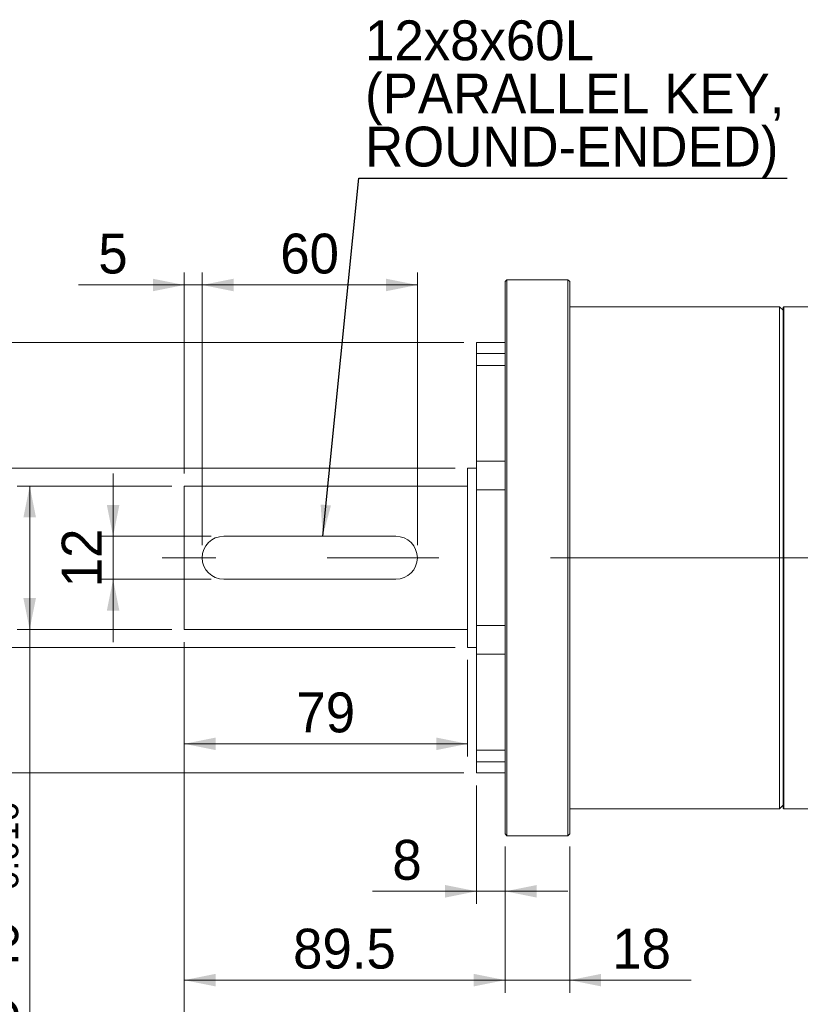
# Model space of a CAD drawing. Header units: millimetres. Extents: x 35 to 1004, y 35 to 700.
# Tile 3 of 6: x 367 to 585, y 260 to 534. Entities that reach past the tile are written whole.
import ezdxf

# ---------------------------------------------------------------- set-up
doc = ezdxf.new("R2010")
doc.units = ezdxf.units.MM
doc.header["$LTSCALE"] = 3.5
doc.linetypes.add('CENTERX2', pattern=[20.32, 12.7, -2.54, 2.54, -2.54])
doc.styles.add('SLDTEXTSTYLE0', font='ARIAL.TTF', dxfattribs={"width": 0.948})
doc.styles.get("Standard").update_dxf_attribs({"font": 'ARIAL.TTF'})
doc.dimstyles.new('SLDDIMSTYLE0', dxfattribs={"dimtxt": 10.786938, "dimasz": 8.75, "dimexe": 0, "dimexo": 0.0625, "dimgap": 2.696735, "dimtad": 1, "dimdec": 4, "dimrnd": 1e-09, "dimzin": 12, "dimdsep": 46, "dimtxsty": 'SLDTEXTSTYLE0', "dimsah": 1, "dimcen": 0.09, "dimadec": 0, "dimazin": 0, "dimtfac": 1, "dimtdec": 4, "dimtofl": 0, "dimtmove": 0, "dimatfit": 3, "dimfxl": 0, "dimtolj": 1, "dimtzin": 12, "dimarcsym": 0})
doc.dimstyles.new('SLDDIMSTYLE1', dxfattribs={"dimtxt": 10.786938, "dimasz": 8.75, "dimexe": 0, "dimexo": 0.0625, "dimgap": 2.696735, "dimtad": 1, "dimdec": 4, "dimrnd": 1e-09, "dimzin": 12, "dimdsep": 46, "dimtxsty": 'SLDTEXTSTYLE0', "dimsah": 1, "dimcen": 0.09, "dimadec": 0, "dimazin": 0, "dimtol": 1, "dimtm": 0.016, "dimtfac": 1, "dimtdec": 3, "dimtofl": 0, "dimtmove": 0, "dimatfit": 3, "dimfxl": 0, "dimtolj": 1, "dimarcsym": 0})
doc.dimstyles.new('SLDDIMSTYLE2', dxfattribs={"dimtxt": 10.786938, "dimasz": 8.75, "dimexe": 0, "dimexo": 0.0625, "dimgap": 2.696735, "dimtad": 1, "dimdec": 4, "dimrnd": 1e-09, "dimzin": 12, "dimdsep": 46, "dimtxsty": 'SLDTEXTSTYLE0', "dimsah": 1, "dimcen": 0.09, "dimadec": 0, "dimazin": 0, "dimtfac": 1, "dimtdec": 4, "dimtofl": 0, "dimtmove": 0, "dimatfit": 3, "dimfxl": 0, "dimtolj": 1, "dimtzin": 12, "dimarcsym": 0})
doc.dimstyles.new('SLDDIMSTYLE3', dxfattribs={"dimtxt": 10.786938, "dimasz": 8.75, "dimexe": 0, "dimexo": 0.0625, "dimgap": 2.696735, "dimtad": 1, "dimdec": 4, "dimrnd": 1e-09, "dimzin": 12, "dimdsep": 46, "dimtxsty": 'SLDTEXTSTYLE0', "dimsah": 1, "dimcen": 0.09, "dimadec": 0, "dimazin": 0, "dimtol": 1, "dimtp": -0.012, "dimtm": 0.034, "dimtfac": 1, "dimtdec": 3, "dimtofl": 0, "dimtmove": 0, "dimatfit": 3, "dimfxl": 0, "dimtolj": 1, "dimarcsym": 0})
doc.dimstyles.new('SLDDIMSTYLE5', dxfattribs={"dimtxt": 0, "dimasz": 8.75, "dimexe": 0, "dimexo": 0.0625, "dimgap": 0, "dimtad": 0, "dimtih": 1, "dimtoh": 1, "dimdec": 0, "dimrnd": 1e-09, "dimzin": 0, "dimdsep": 46, "dimtxsty": 'Standard', "dimsah": 1, "dimcen": 0.09, "dimadec": 0, "dimazin": 0, "dimtfac": 8.75, "dimtdec": 0, "dimtofl": 0, "dimtmove": 0, "dimatfit": 3, "dimfxl": 0, "dimtolj": 1, "dimtzin": 0, "dimarcsym": 0})

# ---------------------------------------------------------------- blocks, each defined once
blk = doc.blocks.new('*D10')
at = {"color": 7, "linetype": 'Continuous', "lineweight": 0}
for p, q in [((393.09, 390.43), (393.09, 407.93)), ((420.44, 390.43), (389.59, 390.43)), ((393.09, 390.43), (393.09, 378.43)), ((420.44, 378.43), (389.59, 378.43)), ((393.09, 378.43), (393.09, 360.93))]:
    blk.add_line(p, q, dxfattribs=at)
for points in [[(393.09, 390.43), (394.84, 399.18), (391.34, 399.18)], [(393.09, 378.43), (391.34, 369.68), (394.84, 369.68)]]:
    blk.add_solid(points, dxfattribs=at)
at = {"color": 7, "linetype": 'Continuous', "lineweight": 0, "insert": (378.76, 376.2), "char_height": 11.113, "attachment_point": 1, "rotation": 90, "style": 'SLDTEXTSTYLE0'}
blk.add_mtext('12', dxfattribs=at)
blk = doc.blocks.new('*D11')
at = {"color": 7, "linetype": 'Continuous', "lineweight": 0}
for p, q in [((409.44, 404.43), (366.33, 404.43)), ((369.83, 404.43), (369.83, 364.43)), ((409.44, 364.43), (366.33, 364.43)), ((369.83, 364.43), (369.83, 245.52))]:
    blk.add_line(p, q, dxfattribs=at)
for points in [[(369.83, 404.43), (368.08, 395.68), (371.58, 395.68)], [(369.83, 364.43), (371.58, 373.18), (368.08, 373.18)]]:
    blk.add_solid(points, dxfattribs=at)
at = {"color": 7, "linetype": 'Continuous', "lineweight": 0, "attachment_point": 1, "rotation": 90, "style": 'SLDTEXTSTYLE0'}
for s, insert, char_height in [('0.016', (359.25, 291.77), 7.408), ('0', (348.21, 291.77), 7.41), ('-', (359.25, 287.24), 7.41), ('40', (355.51, 266.81), 11.113), ('%%c', (355.51, 251.08), 11.113)]:
    blk.add_mtext(s, dxfattribs=dict(at, insert=insert, char_height=char_height))
blk = doc.blocks.new('*D12')
at = {"color": 7, "linetype": 'Continuous', "lineweight": 0}
for p, q in [((488.44, 409.43), (349.38, 409.43)), ((352.88, 409.43), (352.88, 359.43)), ((488.44, 359.43), (349.38, 359.43))]:
    blk.add_line(p, q, dxfattribs=at)
for points in [[(352.88, 409.43), (351.13, 400.68), (354.63, 400.68)], [(352.88, 359.43), (354.63, 368.18), (351.13, 368.18)]]:
    blk.add_solid(points, dxfattribs=at)
at = {"color": 7, "linetype": 'Continuous', "lineweight": 0, "char_height": 11.113, "attachment_point": 1, "rotation": 90, "style": 'SLDTEXTSTYLE0'}
for s, insert in [('50', (338.56, 384.07)), ('%%c', (338.56, 368.34))]:
    blk.add_mtext(s, dxfattribs=dict(at, insert=insert))
blk = doc.blocks.new('*D13')
at = {"color": 7, "linetype": 'Continuous', "lineweight": 0}
for p, q in [((490.94, 444.43), (320.23, 444.43)), ((323.73, 444.43), (323.73, 324.43)), ((490.94, 324.43), (320.23, 324.43))]:
    blk.add_line(p, q, dxfattribs=at)
for points in [[(323.73, 444.43), (321.98, 435.68), (325.48, 435.68)], [(323.73, 324.43), (325.48, 333.18), (321.98, 333.18)]]:
    blk.add_solid(points, dxfattribs=at)
at = {"color": 7, "linetype": 'Continuous', "lineweight": 0, "attachment_point": 1, "rotation": 90, "style": 'SLDTEXTSTYLE0'}
for s, insert, char_height in [('0.012', (302.11, 396.55), 7.408), ('0.034', (313.14, 396.55), 7.408), ('-', (302.11, 392.02), 7.41), ('-', (313.14, 392.02), 7.41), ('120', (309.4, 363.36), 11.113), ('%%c', (309.4, 347.62), 11.113)]:
    blk.add_mtext(s, dxfattribs=dict(at, insert=insert, char_height=char_height))
blk = doc.blocks.new('*D14')
at = {"color": 7, "linetype": 'Continuous', "lineweight": 0}
for p, q in [((412.94, 407.93), (412.94, 463.99)), ((417.94, 387.93), (417.94, 463.99)), ((412.94, 460.49), (383.42, 460.49)), ((412.94, 460.49), (417.94, 460.49)), ((417.94, 460.49), (435.44, 460.49))]:
    blk.add_line(p, q, dxfattribs=at)
for points in [[(412.94, 460.49), (404.19, 462.24), (404.19, 458.74)], [(417.94, 460.49), (426.69, 458.74), (426.69, 462.24)]]:
    blk.add_solid(points, dxfattribs=at)
at = {"color": 7, "linetype": 'Continuous', "lineweight": 0, "insert": (388.97, 474.81), "char_height": 11.11, "attachment_point": 1, "style": 'SLDTEXTSTYLE0'}
blk.add_mtext('5', dxfattribs=at)
blk = doc.blocks.new('*D15')
at = {"color": 7, "linetype": 'Continuous', "lineweight": 0}
for p, q in [((417.94, 387.93), (417.94, 463.99)), ((477.94, 387.93), (477.94, 463.99)), ((417.94, 460.49), (477.94, 460.49))]:
    blk.add_line(p, q, dxfattribs=at)
for points in [[(417.94, 460.49), (426.69, 458.74), (426.69, 462.24)], [(477.94, 460.49), (469.19, 462.24), (469.19, 458.74)]]:
    blk.add_solid(points, dxfattribs=at)
at = {"color": 7, "linetype": 'Continuous', "lineweight": 0, "insert": (439.71, 474.81), "char_height": 11.113, "attachment_point": 1, "style": 'SLDTEXTSTYLE0'}
blk.add_mtext('60', dxfattribs=at)
blk = doc.blocks.new('*D16')
at = {"color": 7, "linetype": 'Continuous', "lineweight": 0}
for p, q in [((412.94, 360.93), (412.94, 329.04)), ((491.94, 355.93), (491.94, 329.04)), ((412.94, 332.54), (491.94, 332.54))]:
    blk.add_line(p, q, dxfattribs=at)
for points in [[(412.94, 332.54), (421.69, 330.79), (421.69, 334.29)], [(491.94, 332.54), (483.19, 334.29), (483.19, 330.79)]]:
    blk.add_solid(points, dxfattribs=at)
at = {"color": 7, "linetype": 'Continuous', "lineweight": 0, "insert": (444.21, 346.86), "char_height": 11.113, "attachment_point": 1, "style": 'SLDTEXTSTYLE0'}
blk.add_mtext('79', dxfattribs=at)
blk = doc.blocks.new('*D17')
at = {"color": 7, "linetype": 'Continuous', "lineweight": 0}
for p, q in [((412.94, 360.93), (412.94, 263.15)), ((502.44, 303.93), (502.44, 263.15)), ((412.94, 266.65), (502.44, 266.65))]:
    blk.add_line(p, q, dxfattribs=at)
for points in [[(412.94, 266.65), (421.69, 264.9), (421.69, 268.4)], [(502.44, 266.65), (493.69, 268.4), (493.69, 264.9)]]:
    blk.add_solid(points, dxfattribs=at)
at = {"color": 7, "linetype": 'Continuous', "lineweight": 0, "insert": (443.29, 280.98), "char_height": 11.113, "attachment_point": 1, "style": 'SLDTEXTSTYLE0'}
blk.add_mtext('89.5', dxfattribs=at)
blk = doc.blocks.new('*D18')
at = {"color": 7, "linetype": 'Continuous', "lineweight": 0}
for p, q in [((502.44, 303.93), (502.44, 263.15)), ((520.44, 303.93), (520.44, 263.15)), ((502.44, 266.65), (484.94, 266.65)), ((502.44, 266.65), (520.44, 266.65)), ((520.44, 266.65), (554.3, 266.65))]:
    blk.add_line(p, q, dxfattribs=at)
for points in [[(502.44, 266.65), (493.69, 268.4), (493.69, 264.9)], [(520.44, 266.65), (529.19, 264.9), (529.19, 268.4)]]:
    blk.add_solid(points, dxfattribs=at)
at = {"color": 7, "linetype": 'Continuous', "lineweight": 0, "insert": (532.29, 280.98), "char_height": 11.113, "attachment_point": 1, "style": 'SLDTEXTSTYLE0'}
blk.add_mtext('18', dxfattribs=at)
blk = doc.blocks.new('*D19')
at = {"color": 7, "linetype": 'Continuous', "lineweight": 0}
for p, q in [((494.44, 320.93), (494.44, 287.92)), ((502.44, 303.93), (502.44, 287.92)), ((494.44, 291.42), (465.41, 291.42)), ((494.44, 291.42), (502.44, 291.42)), ((502.44, 291.42), (519.94, 291.42))]:
    blk.add_line(p, q, dxfattribs=at)
for points in [[(494.44, 291.42), (485.69, 293.17), (485.69, 289.67)], [(502.44, 291.42), (511.19, 289.67), (511.19, 293.17)]]:
    blk.add_solid(points, dxfattribs=at)
at = {"color": 7, "linetype": 'Continuous', "lineweight": 0, "insert": (470.97, 305.75), "char_height": 11.11, "attachment_point": 1, "style": 'SLDTEXTSTYLE0'}
blk.add_mtext('8', dxfattribs=at)
blk = doc.blocks.new('*D25')
at = {"color": 7, "linetype": 'Continuous', "lineweight": 0}
for p, q in [((412.94, 360.93), (412.94, 217.3)), ((664.94, 311.43), (664.94, 217.3)), ((664.94, 220.8), (412.94, 220.8))]:
    blk.add_line(p, q, dxfattribs=at)
for points in [[(412.94, 220.8), (421.69, 219.05), (421.69, 222.55)], [(664.94, 220.8), (656.19, 222.55), (656.19, 219.05)]]:
    blk.add_solid(points, dxfattribs=at)
at = {"color": 7, "linetype": 'Continuous', "lineweight": 0, "insert": (526.59, 235.12), "char_height": 11.113, "attachment_point": 1, "style": 'SLDTEXTSTYLE0'}
blk.add_mtext('252', dxfattribs=at)
blk = doc.blocks.new('SW_NOTE_2')
at = {"color": 0, "linetype": 'Continuous', "lineweight": 0, "attachment_point": 1, "style": 'SLDTEXTSTYLE0'}
for s, insert, char_height in [('12x8x60L', (-117.71, 43.96), 11.113), ('(PARALLEL KEY,', (-117.71, 29.14), 11.1125), ('ROUND-ENDED)', (-117.71, 14.33), 11.1125)]:
    blk.add_mtext(s, dxfattribs=dict(at, insert=insert, char_height=char_height))

msp = doc.modelspace()

# ---------------------------------------------------------------- linework, layer by layer
at = {"color": 7, "linetype": 'Continuous', "lineweight": 15}
for p, q in [((502.937927, 461.930357), (502.437928, 461.430356)), ((502.437928, 461.430356), (502.437928, 307.430357)), ((519.937927, 461.930357), (502.937927, 461.930357)), ((502.937927, 461.930357), (502.937927, 384.430356)), ((520.437927, 461.430356), (519.937927, 461.930357)), ((519.937927, 384.430356), (519.937927, 461.930357)), ((520.437927, 461.430356), (520.437927, 384.430356)), ((578.937927, 454.430357), (520.437927, 454.430357)), ((579.937929, 453.430355), (578.937927, 454.430357)), ((578.937927, 454.430357), (578.937927, 314.430356)), ((580.137928, 454.430357), (579.937929, 454.230353)), ((579.937929, 384.430356), (579.937929, 454.230353)), ((598.93793, 454.430357), (580.137928, 454.430357)), ((580.137928, 454.430357), (580.137928, 384.430356)), ((502.437928, 444.430355), (494.437927, 444.430355)), ((494.437927, 441.37476), (494.437927, 444.430355)), ((494.437927, 441.37476), (502.437928, 441.37476)), ((494.437927, 441.37476), (494.437927, 438.062783)), ((502.437928, 438.062783), (494.437927, 438.062783)), ((494.437927, 411.329478), (494.437927, 438.062783)), ((494.437927, 409.430357), (491.937927, 409.430357)), ((491.937927, 384.430356), (491.937927, 409.430357)), ((494.437927, 411.329478), (494.437927, 403.333658)), ((494.437927, 411.329478), (502.437928, 411.329478)), ((491.937927, 404.430356), (412.937926, 404.430356)), ((412.937926, 384.430356), (412.937926, 404.430356)), ((502.437928, 403.333658), (494.437927, 403.333658)), ((494.437927, 365.527054), (494.437927, 403.333658)), ((423.937926, 390.430356), (471.937926, 390.430356)), ((412.937926, 364.430357), (412.937926, 384.430356)), ((491.937927, 359.430356), (491.937927, 384.430356)), ((502.937927, 384.430356), (502.937927, 306.930356)), ((519.937927, 306.930356), (519.937927, 384.430356)), ((520.437927, 384.430356), (520.437927, 307.430357)), ((579.937929, 314.630359), (579.937929, 384.430356)), ((580.137928, 384.430356), (580.137928, 314.430356)), ((471.937926, 378.430356), (423.937926, 378.430356)), ((494.437927, 365.527054), (494.437927, 357.531235)), ((494.437927, 365.527054), (502.437928, 365.527054)), ((412.937926, 364.430357), (491.937927, 364.430357)), ((491.937927, 359.430356), (494.437927, 359.430356)), ((502.437928, 357.531235), (494.437927, 357.531235)), ((494.437927, 330.797929), (494.437927, 357.531235)), ((494.437927, 330.797929), (502.437928, 330.797929)), ((494.437927, 330.797929), (494.437927, 327.485952)), ((502.437928, 327.485952), (494.437927, 327.485952)), ((494.437927, 324.430358), (494.437927, 327.485952)), ((494.437927, 324.430358), (502.437928, 324.430358)), ((520.437927, 314.430356), (578.937927, 314.430356)), ((578.937927, 314.430356), (579.937929, 315.430358)), ((579.937929, 314.630359), (580.137928, 314.430356)), ((580.137928, 314.430356), (598.93793, 314.430356)), ((502.437928, 307.430357), (502.937927, 306.930356)), ((502.937927, 306.930356), (519.937927, 306.930356)), ((519.937927, 306.930356), (520.437927, 307.430357))]:
    msp.add_line(p, q, dxfattribs=at)
at = {"color": 7, "linetype": 'CENTERX2', "lineweight": 0, "ltscale": 3.5}
msp.add_line((670.63954, 384.430356), (406.782026, 384.430356), dxfattribs=at)
at = {"color": 7, "linetype": 'Continuous', "lineweight": 15}
for centre, start, end in [((423.937927, 384.430356), 90, 270), ((471.937927, 384.430356), 270, 90)]:
    msp.add_arc(centre, 6, start, end, dxfattribs=at)

# ---------------------------------------------------------------- block references
at = {"color": 7, "linetype": 'Continuous', "lineweight": 0}
msp.add_blockref('SW_NOTE_2', (581.072702, 490.313384), dxfattribs=at)

# ---------------------------------------------------------------- dimensions: what is measured, and where the dimension line sits
for base, p1, p2, dimstyle, picture, middle in [((477.937927, 460.486108), (417.937927, 384.430356), (477.937927, 384.430356), 'SLDDIMSTYLE2', '*D15', (447.937927, 460.486108)), ((417.937927, 460.486108), (412.937927, 404.430356), (417.937927, 384.430356), 'SLDDIMSTYLE0', '*D14', (393.086264, 460.486108)), ((491.937927, 332.538343), (412.937927, 364.430356), (491.937927, 359.430356), 'SLDDIMSTYLE2', '*D16', (452.437927, 332.538343)), ((502.437927, 266.650397), (412.937927, 364.430356), (502.437927, 307.430356), 'SLDDIMSTYLE2', '*D17', (457.687927, 266.650397)), ((412.937927, 220.795196), (664.937927, 314.930356), (412.937927, 364.430356), 'SLDDIMSTYLE2', '*D25', (538.937927, 220.795196)), ((502.437927, 291.42415), (494.437927, 324.430356), (502.437927, 307.430356), 'SLDDIMSTYLE0', '*D19', (475.08115, 291.42415)), ((520.437927, 266.650397), (502.437927, 307.430356), (520.437927, 307.430356), 'SLDDIMSTYLE0', '*D18', (540.515333, 266.650397))]:
    dim = msp.add_linear_dim(base=base, p1=p1, p2=p2, dimstyle=dimstyle, dxfattribs=at)
    dim.commit()
    dim.dimension.update_dxf_attribs({"geometry": picture, "text_midpoint": middle, "dimtype": 160})
for base, p1, p2, dimstyle, picture, middle in [((323.729207, 324.430356), (494.437927, 444.430356), (494.437927, 324.430356), 'SLDDIMSTYLE3', '*D13', (323.729207, 384.430356)), ((352.884282, 359.430356), (491.937927, 409.430356), (491.937927, 359.430356), 'SLDDIMSTYLE2', '*D12', (352.884282, 384.430356)), ((369.830141, 364.430356), (412.937927, 404.430356), (412.937927, 364.430356), 'SLDDIMSTYLE1', '*D11', (369.830141, 283.768306))]:
    dim = msp.add_linear_dim(base=base, p1=p1, p2=p2, angle=90, text='%%c<>', dimstyle=dimstyle, dxfattribs=at)
    dim.commit()
    dim.dimension.update_dxf_attribs({"geometry": picture, "text_midpoint": middle, "dimtype": 160})
dim = msp.add_linear_dim(base=(393.086264, 378.430356), p1=(423.937927, 390.430356), p2=(423.937927, 378.430356), angle=90, dimstyle='SLDDIMSTYLE0', dxfattribs=at)
dim.commit()
dim.dimension.update_dxf_attribs({"geometry": '*D10', "text_midpoint": (393.086264, 384.430356), "dimtype": 160})

# ---------------------------------------------------------------- leaders
msp.add_leader([(451.536662, 390.430356), (461.605886, 490.313384), (581.072702, 490.313384)], dimstyle='SLDDIMSTYLE5', dxfattribs=at)

doc.saveas('drawing.dxf')
